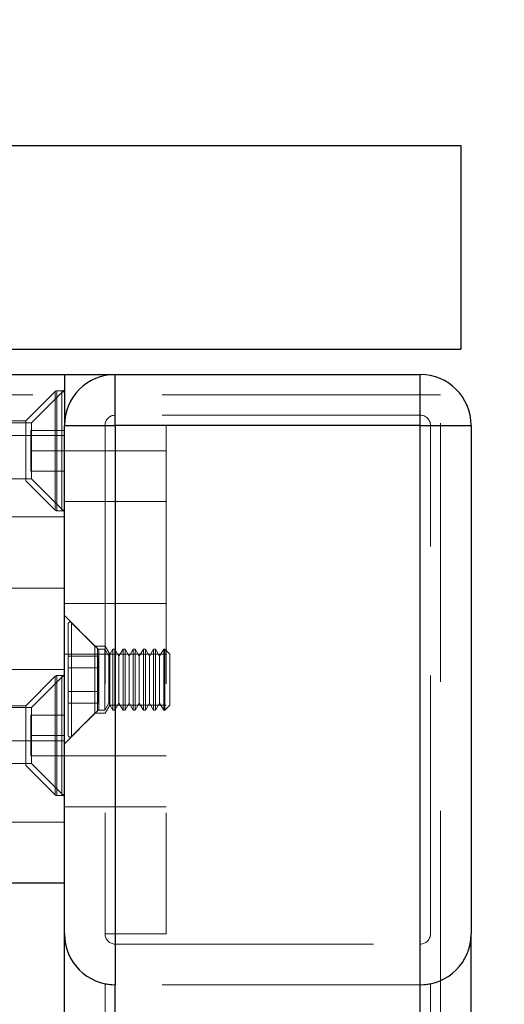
# Model space of a CAD drawing. Header units: millimetres. Extents: x 8 to 290, y 2 to 202.
# Tile 50 of 104: x 141.01 to 143.4, y 172.79 to 177.63. Entities that reach past the tile are written whole.
import ezdxf

# ---------------------------------------------------------------- set-up
doc = ezdxf.new("R2010")
doc.units = ezdxf.units.MM
doc.linetypes.add('HIDDEN', pattern=[1.905, 1.27, -0.635])
doc.styles.add('SLDTEXTSTYLE2', font='TXT', dxfattribs={"width": 0.605})
doc.dimstyles.new('SLDDIMSTYLE0', dxfattribs={"dimtxt": 2.568319, "dimasz": 3, "dimexe": 0, "dimexo": 0.0625, "dimgap": 0.64208, "dimtad": 1, "dimlfac": 20, "dimrnd": 1e-09, "dimzin": 12, "dimdsep": 46, "dimtxsty": 'SLDTEXTSTYLE2', "dimsah": 1, "dimcen": 0.09, "dimadec": 0, "dimazin": 3, "dimtfac": 1, "dimtmove": 0, "dimatfit": 0, "dimfxl": 1, "dimfrac": 2, "dimtolj": 1, "dimtzin": 12, "dimarcsym": 0})
doc.dimstyles.new('SLDDIMSTYLE1', dxfattribs={"dimtxt": 3.595646, "dimasz": 3, "dimexe": 0, "dimexo": 0.0625, "dimgap": 0.898912, "dimtad": 1, "dimlfac": 20, "dimrnd": 1e-09, "dimzin": 12, "dimdsep": 46, "dimtxsty": 'SLDTEXTSTYLE2', "dimsah": 1, "dimcen": 0.09, "dimadec": 0, "dimazin": 3, "dimtfac": 1, "dimtofl": 0, "dimtmove": 0, "dimatfit": 3, "dimfxl": 1, "dimfrac": 2, "dimtolj": 1, "dimtzin": 12, "dimarcsym": 0})
doc.dimstyles.new('SLDDIMSTYLE2', dxfattribs={"dimtxt": 2.568319, "dimasz": 3, "dimexe": 0, "dimexo": 0.0625, "dimgap": 0.64208, "dimtad": 1, "dimlfac": 20, "dimrnd": 1e-09, "dimzin": 12, "dimdsep": 46, "dimtxsty": 'SLDTEXTSTYLE2', "dimsah": 1, "dimcen": 0.09, "dimadec": 0, "dimazin": 3, "dimtfac": 1, "dimtofl": 0, "dimtmove": 0, "dimatfit": 3, "dimfxl": 1, "dimfrac": 2, "dimtolj": 1, "dimtzin": 12, "dimarcsym": 0})

# ---------------------------------------------------------------- blocks, each defined once
blk = doc.blocks.new('_D')
at = {"color": 7, "linetype": 'Continuous', "lineweight": 0}
for p, q in [((149.2734, 177.0108), (149.2734, 182.5968)), ((144.1828, 177.0108), (150.2734, 177.0108)), ((149.2734, 177.0108), (149.2734, 176.0108)), ((144.1828, 176.0108), (150.2734, 176.0108)), ((149.2734, 176.0108), (149.2734, 176.0008))]:
    blk.add_line(p, q, dxfattribs=at)
at = {"color": 7, "linetype": 'Continuous', "lineweight": 18}
for points in [[(149.2734, 177.0108), (150.0234, 180.0108), (148.5234, 180.0108)], [(149.2734, 176.0108), (148.5234, 173.0108), (150.0234, 173.0108)]]:
    blk.add_solid(points, dxfattribs=at)
at = {"color": 7, "linetype": 'Continuous', "lineweight": 18, "insert": (145.8628, 178.6771), "char_height": 2.64583, "attachment_point": 1, "rotation": 90, "style": 'SLDTEXTSTYLE2'}
blk.add_mtext('20', dxfattribs=at)
blk = doc.blocks.new('_D_1')
at = {"color": 7, "linetype": 'Continuous', "lineweight": 0}
for p, q in [((144.1828, 177.0108), (154.2828, 177.0108)), ((153.2828, 177.0108), (153.2828, 139.8358)), ((144.1078, 139.8358), (154.2828, 139.8358))]:
    blk.add_line(p, q, dxfattribs=at)
at = {"color": 7, "linetype": 'Continuous', "lineweight": 18}
for points in [[(153.2828, 177.0108), (152.5328, 174.0108), (154.0328, 174.0108)], [(153.2828, 139.8358), (154.0328, 142.8358), (152.5328, 142.8358)]]:
    blk.add_solid(points, dxfattribs=at)
at = {"color": 7, "linetype": 'Continuous', "lineweight": 18, "insert": (148.5079, 150.8778), "char_height": 3.70417, "attachment_point": 1, "rotation": 90, "style": 'SLDTEXTSTYLE2'}
blk.add_mtext('743,50', dxfattribs=at)
blk = doc.blocks.new('_D_2')
at = {"color": 7, "linetype": 'Continuous', "lineweight": 0}
blk.add_line((35.6328, 159.5789), (141.2328, 159.5789), dxfattribs=at)
at = {"color": 7, "linetype": 'Continuous', "lineweight": 18}
for points in [[(35.6328, 159.5789), (38.6328, 158.8289), (38.6328, 160.3289)], [(141.2328, 159.5789), (138.2328, 160.3289), (138.2328, 158.8289)]]:
    blk.add_solid(points, dxfattribs=at)
at = {"color": 7, "linetype": 'Continuous', "lineweight": 18, "insert": (84.5131, 162.9896), "char_height": 2.64583, "attachment_point": 1, "style": 'SLDTEXTSTYLE2'}
blk.add_mtext('2112', dxfattribs=at)
blk = doc.blocks.new('_D_3')
at = {"color": 7, "linetype": 'Continuous', "lineweight": 0}
for p, q in [((31.5828, 178.0108), (31.5828, 188.0108)), ((143.1828, 178.0108), (143.1828, 188.0108)), ((31.5828, 187.0108), (143.1828, 187.0108))]:
    blk.add_line(p, q, dxfattribs=at)
at = {"color": 7, "linetype": 'Continuous', "lineweight": 18}
for points in [[(31.5828, 187.0108), (34.5828, 186.2608), (34.5828, 187.7608)], [(143.1828, 187.0108), (140.1828, 187.7608), (140.1828, 186.2608)]]:
    blk.add_solid(points, dxfattribs=at)
at = {"color": 7, "linetype": 'Continuous', "lineweight": 18, "insert": (83.4631, 190.4215), "char_height": 2.64583, "attachment_point": 1, "style": 'SLDTEXTSTYLE2'}
blk.add_mtext('2232', dxfattribs=at)

msp = doc.modelspace()

# ---------------------------------------------------------------- linework, layer by layer
at = {"color": 7, "linetype": 'Continuous', "lineweight": 25}
for p, q in [((106.18283, 177.01084), (143.18283, 177.01084)), ((143.18283, 177.01084), (143.18283, 176.01084)), ((106.18283, 176.01084), (143.18283, 176.01084)), ((140.73283, 175.88584), (141.23283, 175.88584)), ((141.23283, 175.88584), (141.48283, 175.88584)), ((141.23283, 175.88584), (141.23283, 175.63584)), ((141.48283, 175.63584), (141.48283, 175.88584)), ((141.48283, 175.88584), (142.98283, 175.88584)), ((142.98283, 175.63584), (142.98283, 175.88584)), ((141.23283, 175.63584), (141.48283, 175.63584)), ((141.23283, 173.13584), (141.23283, 175.63584)), ((141.48283, 175.63584), (141.48283, 172.88584)), ((142.98283, 175.63584), (141.48283, 175.63584)), ((142.98283, 172.88584), (142.98283, 175.63584)), ((142.98283, 175.63584), (143.23283, 175.63584)), ((143.23283, 175.63584), (143.23283, 173.13584)), ((141.23283, 173.38584), (140.73283, 173.38584)), ((141.23283, 140.08584), (141.23283, 173.13584)), ((143.23283, 140.08584), (143.23283, 173.13584)), ((141.48283, 140.08584), (141.48283, 172.88584)), ((142.98283, 140.08584), (142.98283, 172.88584))]:
    msp.add_line(p, q, dxfattribs=at)
at = {"color": 7, "linetype": 'HIDDEN', "lineweight": 18}
for p, q in [((142.98283, 175.88584), (142.98283, 175.63584)), ((142.98283, 175.78584), (140.68283, 175.78584)), ((141.18717, 175.80218), (141.04283, 175.65784)), ((141.23283, 175.81084), (141.07033, 175.64834)), ((141.18717, 175.22007), (141.18717, 175.8016)), ((141.18717, 175.8016), (141.18717, 175.22007)), ((141.22033, 175.80584), (141.19601, 175.80584)), ((141.19601, 175.21642), (141.19601, 175.80525)), ((141.19601, 175.80525), (141.19601, 175.21642)), ((141.22033, 175.21642), (141.22033, 175.80525)), ((141.22033, 175.80525), (141.22033, 175.21642)), ((142.98283, 140.08584), (142.98283, 175.78584)), ((143.08283, 175.78584), (142.98283, 175.78584)), ((143.08283, 140.08584), (143.08283, 175.78584)), ((142.98283, 175.68584), (141.48283, 175.68584)), ((142.98283, 173.08584), (142.98283, 175.68584)), ((141.04283, 175.65784), (137.73283, 175.65784)), ((141.07033, 175.64834), (140.73283, 175.64834)), ((141.04283, 175.51084), (141.04283, 175.65784)), ((141.07033, 175.64834), (141.07033, 175.37334)), ((139.48283, 175.63584), (141.43283, 175.63584)), ((141.06783, 175.51084), (141.06783, 175.61084)), ((141.23283, 175.61084), (141.06783, 175.61084)), ((141.43283, 175.63584), (141.43283, 173.13584)), ((141.43283, 175.63584), (141.73283, 175.63584)), ((141.73283, 175.63584), (141.73283, 173.13584)), ((141.73283, 175.63584), (142.98283, 175.63584)), ((142.98283, 175.63584), (143.23283, 175.63584)), ((142.98283, 140.08584), (142.98283, 175.63584)), ((143.03283, 173.13584), (143.03283, 175.63584)), ((141.23283, 175.58584), (140.88283, 175.58584)), ((141.04283, 175.36384), (141.04283, 175.51084)), ((141.23283, 175.51084), (141.06783, 175.51084)), ((141.06783, 175.41084), (141.06783, 175.51084)), ((141.43283, 175.51084), (141.23283, 175.51084)), ((141.73283, 175.51084), (141.43283, 175.51084)), ((141.23283, 175.41084), (141.06783, 175.41084)), ((137.73283, 175.36384), (141.04283, 175.36384)), ((140.73283, 175.37334), (141.07033, 175.37334)), ((141.04283, 175.36384), (141.18717, 175.2195)), ((141.07033, 175.37334), (141.23283, 175.21084)), ((141.23283, 175.26084), (141.43283, 175.26084)), ((141.43283, 175.26084), (141.73283, 175.26084)), ((141.19601, 175.21584), (141.22033, 175.21584)), ((140.88283, 175.18584), (141.23283, 175.18584)), ((141.23283, 174.83584), (140.85783, 174.83584)), ((141.43283, 174.76084), (141.23283, 174.76084)), ((141.73283, 174.76084), (141.43283, 174.76084)), ((141.38283, 174.55084), (141.23283, 174.70084)), ((141.25119, 174.11334), (141.25119, 174.65834)), ((141.3949, 174.53877), (141.26826, 174.66541)), ((141.26826, 174.66486), (141.26826, 174.10682)), ((141.26826, 174.66486), (141.26826, 174.10682)), ((141.38283, 174.38584), (141.38283, 174.55084)), ((141.43283, 174.55084), (141.38283, 174.55084)), ((141.3949, 174.53644), (141.3949, 174.23523)), ((141.3949, 174.53644), (141.3949, 174.23523)), ((141.43119, 174.53584), (141.40197, 174.53584)), ((141.40197, 174.53356), (141.40197, 174.23812)), ((141.40197, 174.53356), (141.40197, 174.23812)), ((141.43119, 174.23584), (141.43119, 174.53584)), ((141.45119, 174.5012), (141.43119, 174.53584)), ((141.45687, 174.51084), (141.43283, 174.55084)), ((141.47119, 174.53584), (141.45119, 174.5012)), ((141.47119, 174.23584), (141.47119, 174.53584)), ((141.48119, 174.53584), (141.47119, 174.53584)), ((141.48119, 174.23584), (141.48119, 174.53584)), ((141.50119, 174.5012), (141.48119, 174.53584)), ((141.52119, 174.53584), (141.50119, 174.5012)), ((141.52119, 174.23584), (141.52119, 174.53584)), ((141.53119, 174.53584), (141.52119, 174.53584)), ((141.53119, 174.23584), (141.53119, 174.53584)), ((141.55119, 174.5012), (141.53119, 174.53584)), ((141.57119, 174.53584), (141.55119, 174.5012)), ((141.57119, 174.23584), (141.57119, 174.53584)), ((141.58119, 174.53584), (141.57119, 174.53584)), ((141.58119, 174.23584), (141.58119, 174.53584)), ((141.60119, 174.5012), (141.58119, 174.53584)), ((141.62119, 174.53584), (141.60119, 174.5012)), ((141.62119, 174.23584), (141.62119, 174.53584)), ((141.63119, 174.53584), (141.62119, 174.53584)), ((141.63119, 174.23584), (141.63119, 174.53584)), ((141.65119, 174.5012), (141.63119, 174.53584)), ((141.67119, 174.53584), (141.65119, 174.5012)), ((141.67119, 174.23584), (141.67119, 174.53584)), ((141.68119, 174.53584), (141.67119, 174.53584)), ((141.68119, 174.23584), (141.68119, 174.53584)), ((141.70119, 174.5012), (141.68119, 174.53584)), ((141.72119, 174.53584), (141.70119, 174.5012)), ((141.72119, 174.23584), (141.72119, 174.53584)), ((141.72619, 174.53584), (141.72119, 174.53584)), ((141.72619, 174.23584), (141.72619, 174.53584)), ((141.75119, 174.51084), (141.72619, 174.53584)), ((141.23283, 174.51084), (141.43283, 174.51084)), ((141.40119, 174.50131), (141.25119, 174.50131)), ((141.40119, 174.44357), (141.40119, 174.50131)), ((141.43283, 174.51084), (141.45687, 174.51084)), ((141.45119, 174.27048), (141.45119, 174.5012)), ((141.45687, 174.51084), (141.45687, 174.38584)), ((141.73283, 174.51084), (141.45687, 174.51084)), ((141.50119, 174.27048), (141.50119, 174.5012)), ((141.55119, 174.27048), (141.55119, 174.5012)), ((141.60119, 174.27048), (141.60119, 174.5012)), ((141.65119, 174.27048), (141.65119, 174.5012)), ((141.70119, 174.27048), (141.70119, 174.5012)), ((141.75119, 174.26084), (141.75119, 174.51084)), ((140.85783, 174.43584), (141.23283, 174.43584)), ((141.40119, 174.44357), (141.25119, 174.44357)), ((141.40119, 174.3281), (141.40119, 174.44357)), ((141.18717, 174.40218), (141.04283, 174.25784)), ((141.23283, 174.41084), (141.07033, 174.24834)), ((141.18717, 173.82109), (141.18717, 174.40211)), ((141.18717, 174.40211), (141.18717, 173.82109)), ((141.22033, 174.40584), (141.19601, 174.40584)), ((141.19601, 173.81745), (141.19601, 174.40577)), ((141.19601, 174.40577), (141.19601, 173.81745)), ((141.22033, 173.81745), (141.22033, 174.40577)), ((141.22033, 174.40577), (141.22033, 173.81745)), ((141.38283, 174.22084), (141.38283, 174.38584)), ((141.45687, 174.38584), (141.45687, 174.26084)), ((141.40119, 174.3281), (141.25119, 174.3281)), ((141.40119, 174.27037), (141.40119, 174.3281)), ((141.04283, 174.25784), (137.73283, 174.25784)), ((141.07033, 174.24834), (140.73283, 174.24834)), ((141.04283, 173.96384), (141.04283, 174.25784)), ((141.07033, 174.24834), (141.07033, 173.97334)), ((141.40119, 174.27037), (141.25119, 174.27037)), ((141.40197, 174.23584), (141.43119, 174.23584)), ((141.43119, 174.23584), (141.45119, 174.27048)), ((141.43283, 174.22084), (141.45687, 174.26084)), ((141.45119, 174.27048), (141.47119, 174.23584)), ((141.45687, 174.26084), (141.73283, 174.26084)), ((141.47119, 174.23584), (141.48119, 174.23584)), ((141.48119, 174.23584), (141.50119, 174.27048)), ((141.50119, 174.27048), (141.52119, 174.23584)), ((141.52119, 174.23584), (141.53119, 174.23584)), ((141.53119, 174.23584), (141.55119, 174.27048)), ((141.55119, 174.27048), (141.57119, 174.23584)), ((141.57119, 174.23584), (141.58119, 174.23584)), ((141.58119, 174.23584), (141.60119, 174.27048)), ((141.60119, 174.27048), (141.62119, 174.23584)), ((141.62119, 174.23584), (141.63119, 174.23584)), ((141.63119, 174.23584), (141.65119, 174.27048)), ((141.65119, 174.27048), (141.67119, 174.23584)), ((141.67119, 174.23584), (141.68119, 174.23584)), ((141.68119, 174.23584), (141.70119, 174.27048)), ((141.70119, 174.27048), (141.72119, 174.23584)), ((141.72119, 174.23584), (141.72619, 174.23584)), ((141.72619, 174.23584), (141.75119, 174.26084)), ((141.06783, 174.11084), (141.06783, 174.21084)), ((141.23283, 174.21084), (141.06783, 174.21084)), ((141.23283, 174.07084), (141.38283, 174.22084)), ((141.26826, 174.10627), (141.3949, 174.23291)), ((141.38283, 174.22084), (141.43283, 174.22084)), ((141.06783, 174.01084), (141.06783, 174.11084)), ((141.23283, 174.11084), (141.06783, 174.11084)), ((141.23283, 174.08584), (140.88283, 174.08584)), ((141.06783, 174.01084), (141.23283, 174.01084)), ((141.43283, 174.01084), (141.23283, 174.01084)), ((141.73283, 174.01084), (141.43283, 174.01084)), ((137.73283, 173.96384), (141.04283, 173.96384)), ((140.73283, 173.97334), (141.07033, 173.97334)), ((141.04283, 173.96384), (141.18717, 173.8195)), ((141.07033, 173.97334), (141.23283, 173.81084)), ((141.19601, 173.81584), (141.22033, 173.81584)), ((141.23283, 173.76084), (141.43283, 173.76084)), ((141.43283, 173.76084), (141.73283, 173.76084)), ((140.88283, 173.68584), (141.23283, 173.68584)), ((141.73283, 173.13584), (141.43283, 173.13584)), ((141.48283, 173.08584), (142.98283, 173.08584)), ((141.43283, 140.08584), (141.43283, 172.89089)), ((142.98283, 172.88584), (141.48283, 172.88584)), ((141.48283, 140.08584), (141.48283, 172.88584)), ((142.98283, 140.08584), (142.98283, 172.88584)), ((143.03283, 140.08584), (143.03283, 172.89089))]:
    msp.add_line(p, q, dxfattribs=at)
at = {"color": 7, "linetype": 'Continuous', "lineweight": 25}
for centre, start, end in [((141.48283, 175.63584), 90, 180), ((142.98283, 175.63584), 0, 90), ((141.48283, 173.13584), 180, 270), ((142.98283, 173.13584), 270, 0)]:
    msp.add_arc(centre, 0.25, start, end, dxfattribs=at)
at = {"color": 7, "linetype": 'HIDDEN', "lineweight": 18}
for centre, radius, start, end in [((141.19601, 175.79334), 0.0125, 90, 135), ((141.22033, 175.79334), 0.0125, 0, 90), ((141.48283, 175.63584), 0.05, 90, 180), ((142.98283, 175.63584), 0.05, 0, 90), ((141.19601, 175.22834), 0.0125, 225, 270), ((141.22033, 175.22834), 0.0125, 270, 0), ((141.26119, 174.65834), 0.01, 45, 180), ((141.40197, 174.54584), 0.01, 225, 270), ((141.19601, 174.39334), 0.0125, 90, 135), ((141.22033, 174.39334), 0.0125, 0, 90), ((141.40197, 174.22584), 0.01, 90, 135), ((141.26119, 174.11334), 0.01, 180, 315), ((141.19601, 173.82834), 0.0125, 225, 270), ((141.22033, 173.82834), 0.0125, 270, 0), ((141.48283, 173.13584), 0.25, 180, 270), ((141.48283, 173.13584), 0.05, 180, 270), ((142.98283, 173.13584), 0.05, 270, 0), ((142.98283, 173.13584), 0.25, 270, 360)]:
    msp.add_arc(centre, radius, start, end, dxfattribs=at)
for points, knots in [([(141.48283, 172.88584), (141.47727, 172.88595), (141.46616, 172.88617), (141.4513, 172.88773), (141.43994, 172.88948), (141.43374, 172.8907), (141.43309, 172.89083), (141.43283, 172.89089)], [0, 0, 0, 0, 0.211803, 0.4235077, 0.6377778, 0.8539589, 1, 1, 1, 1]), ([(143.03283, 172.89089), (143.03229, 172.89077), (143.03121, 172.89055), (143.02278, 172.88897), (143.01029, 172.88722), (142.99614, 172.88602), (142.98665, 172.88589), (142.98283, 172.88584)], [0, 0, 0, 0, 0.2117552, 0.4234068, 0.6377381, 0.8538997, 1, 1, 1, 1])]:
    msp.add_open_spline(points, degree=3, knots=knots, dxfattribs=at)

# ---------------------------------------------------------------- dimensions: what is measured, and where the dimension line sits
at = {"color": 7, "linetype": 'Continuous', "lineweight": 18}
for base, p1, p2, picture, middle in [((143.18283, 187.01084), (31.58283, 177.01084), (143.18283, 177.01084), '_D_3', (87.38283, 187.01084)), ((141.23283, 159.57894), (35.63283, 175.63584), (141.23283, 175.63584), '_D_2', (88.43283, 159.57894))]:
    dim = msp.add_linear_dim(base=base, p1=p1, p2=p2, dimstyle='SLDDIMSTYLE2', dxfattribs=at)
    dim.commit()
    dim.dimension.update_dxf_attribs({"geometry": picture, "text_midpoint": middle, "dimtype": 160})
for base, p2, dimstyle, picture, middle in [((149.27341, 176.01084), (143.18283, 176.01084), 'SLDDIMSTYLE0', '_D', (149.27341, 180.63697)), ((153.28284, 139.83584), (143.10783, 139.83584), 'SLDDIMSTYLE1', '_D_1', (153.28284, 158.42334))]:
    dim = msp.add_linear_dim(base=base, p1=(143.18283, 177.01084), p2=p2, angle=90, dimstyle=dimstyle, dxfattribs=at)
    dim.commit()
    dim.dimension.update_dxf_attribs({"geometry": picture, "text_midpoint": middle, "dimtype": 160})

doc.saveas('drawing.dxf')
